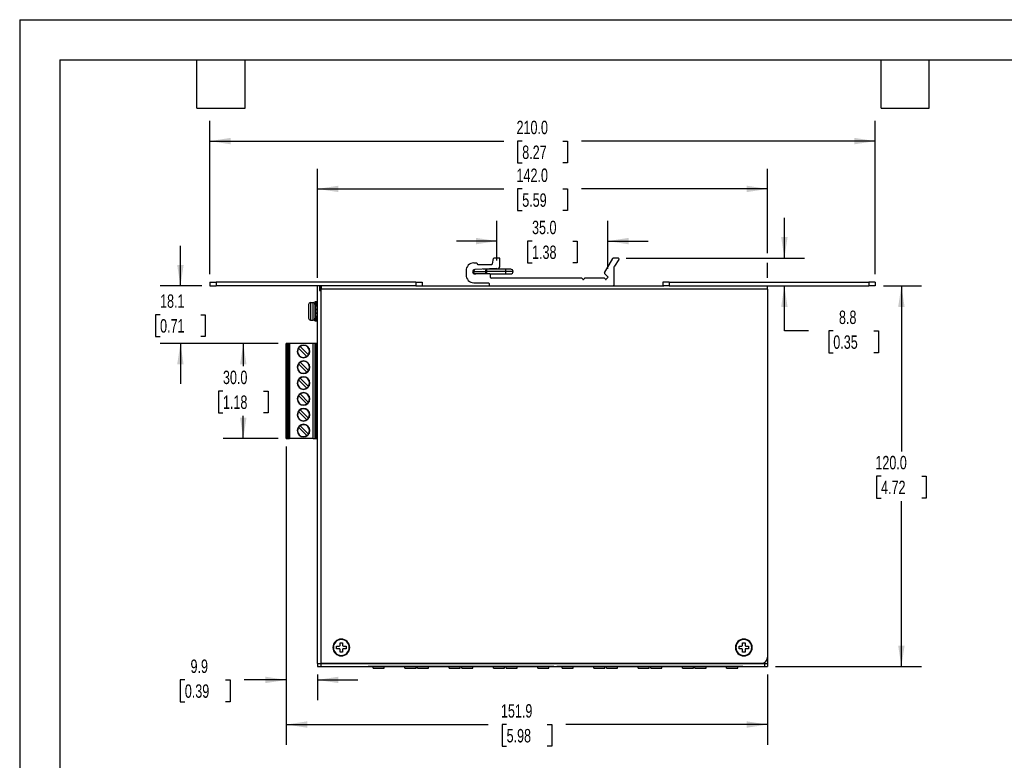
# Model space of a CAD drawing. Header units: millimetres. Extents: x 0 to 559, y 0 to 432.
# Tile 2 of 3: x 0 to 311, y 198 to 432. Entities that reach past the tile are written whole.
import ezdxf

# ---------------------------------------------------------------- set-up
doc = ezdxf.new("R2010")
doc.units = ezdxf.units.MM
doc.header["$LTSCALE"] = 2
doc.layers.add('DIMENSIONS', color=140, linetype='Continuous', lineweight=25)
doc.layers.add('TEXT', color=140, linetype='Continuous', lineweight=25)
doc.styles.add('SLDTEXTSTYLE0', font='TXT', dxfattribs={"width": 0.7})
doc.dimstyles.new('SLDDIMSTYLE0', dxfattribs={"dimtxt": 4.316016, "dimasz": 6.604, "dimexe": 0, "dimexo": 0.0625, "dimgap": 1.079004, "dimtad": 0, "dimtih": 1, "dimtoh": 1, "dimdec": 1, "dimrnd": 1e-09, "dimzin": 4, "dimdsep": 46, "dimtxsty": 'SLDTEXTSTYLE0', "dimsah": 1, "dimcen": 0.09, "dimadec": 0, "dimazin": 1, "dimtfac": 1, "dimtdec": 1, "dimtmove": 0, "dimatfit": 0, "dimfxl": 0, "dimfrac": 2, "dimtolj": 1, "dimtzin": 12, "dimarcsym": 0})
doc.dimstyles.new('SLDDIMSTYLE1', dxfattribs={"dimtxt": 4.316016, "dimasz": 6.604, "dimexe": 0, "dimexo": 0.0625, "dimgap": 1.079004, "dimtad": 0, "dimtih": 1, "dimtoh": 1, "dimdec": 1, "dimrnd": 1e-09, "dimzin": 12, "dimdsep": 46, "dimtxsty": 'SLDTEXTSTYLE0', "dimsah": 1, "dimcen": 0.09, "dimadec": 0, "dimazin": 3, "dimtfac": 1, "dimtdec": 1, "dimtofl": 0, "dimtmove": 0, "dimatfit": 3, "dimfxl": 0, "dimfrac": 2, "dimtolj": 1, "dimtzin": 12, "dimarcsym": 0})
doc.dimstyles.new('SLDDIMSTYLE2', dxfattribs={"dimtxt": 4.316016, "dimasz": 6.604, "dimexe": 0, "dimexo": 0.0625, "dimgap": 1.079004, "dimtad": 0, "dimtih": 1, "dimtoh": 1, "dimdec": 1, "dimrnd": 1e-09, "dimzin": 4, "dimdsep": 46, "dimtxsty": 'SLDTEXTSTYLE0', "dimsah": 1, "dimcen": 0.09, "dimadec": 0, "dimazin": 1, "dimtfac": 1, "dimtdec": 1, "dimtofl": 0, "dimtmove": 0, "dimatfit": 3, "dimfxl": 0, "dimfrac": 2, "dimtolj": 1, "dimtzin": 12, "dimarcsym": 0})
doc.dimstyles.new('SLDDIMSTYLE4', dxfattribs={"dimtxt": 4.316016, "dimasz": 6.604, "dimexe": 0, "dimexo": 0.0625, "dimgap": 1.079004, "dimtad": 0, "dimtih": 1, "dimtoh": 1, "dimdec": 1, "dimrnd": 1e-09, "dimzin": 12, "dimdsep": 46, "dimtxsty": 'SLDTEXTSTYLE0', "dimsah": 1, "dimcen": 0.09, "dimadec": 0, "dimazin": 3, "dimtfac": 1, "dimtdec": 1, "dimtmove": 0, "dimatfit": 0, "dimfxl": 0, "dimfrac": 2, "dimtolj": 1, "dimtzin": 12, "dimarcsym": 0})

# ---------------------------------------------------------------- blocks, each defined once
blk = doc.blocks.new('_D_17')
at = {"layer": 'DIMENSIONS'}
for p, q in [((150.57, 355.84), (150.57, 368.34)), ((185.59, 353.29), (185.59, 368.34)), ((150.57, 361.99), (137.87, 361.99)), ((161.67, 361.99), (160.22, 361.99)), ((160.22, 361.99), (160.22, 355.13)), ((174.49, 361.99), (175.94, 361.99)), ((175.94, 361.99), (175.94, 355.13)), ((185.59, 361.99), (198.29, 361.99)), ((160.22, 355.13), (161.67, 355.13)), ((175.94, 355.13), (174.49, 355.13))]:
    blk.add_line(p, q, dxfattribs=at)
for points in [[(150.57, 361.99), (143.97, 363.01), (143.97, 360.97)], [(185.59, 361.99), (192.19, 360.97), (192.19, 363.01)]]:
    blk.add_solid(points, dxfattribs=at)
at = {"layer": 'DIMENSIONS', "char_height": 4.233, "attachment_point": 1, "style": 'SLDTEXTSTYLE0'}
for s, insert in [('35.0', (161.67, 368.41)), ('1.38', (161.67, 360.59))]:
    blk.add_mtext(s, dxfattribs=dict(at, insert=insert))
blk = doc.blocks.new('_D_18')
at = {"layer": 'DIMENSIONS'}
for p, q in [((93.98, 350.37), (93.98, 384.79)), ((235.98, 358.16), (235.98, 384.79)), ((93.98, 378.44), (152.72, 378.44)), ((158.57, 378.44), (157.12, 378.44)), ((157.12, 378.44), (157.12, 371.59)), ((171.39, 378.44), (172.84, 378.44)), ((172.84, 378.44), (172.84, 371.59)), ((235.98, 378.44), (177.24, 378.44)), ((157.12, 371.59), (158.57, 371.59)), ((172.84, 371.59), (171.39, 371.59)), ((235.98, 350.37), (235.98, 355.11))]:
    blk.add_line(p, q, dxfattribs=at)
for points in [[(93.98, 378.44), (100.59, 377.43), (100.59, 379.46)], [(235.98, 378.44), (229.38, 379.46), (229.38, 377.43)]]:
    blk.add_solid(points, dxfattribs=at)
at = {"layer": 'DIMENSIONS', "char_height": 4.233, "attachment_point": 1, "style": 'SLDTEXTSTYLE0'}
for s, insert in [('142.0', (156.77, 384.87)), ('5.59', (158.57, 377.04))]:
    blk.add_mtext(s, dxfattribs=dict(at, insert=insert))
blk = doc.blocks.new('_D_19')
at = {"layer": 'DIMENSIONS'}
for p, q in [((59.98, 351.57), (59.98, 399.87)), ((269.98, 351.57), (269.98, 399.87)), ((59.98, 393.52), (152.72, 393.52)), ((158.57, 393.52), (157.12, 393.52)), ((157.12, 393.52), (157.12, 386.66)), ((171.39, 393.52), (172.84, 393.52)), ((172.84, 393.52), (172.84, 386.66)), ((269.98, 393.52), (177.24, 393.52)), ((157.12, 386.66), (158.57, 386.66)), ((172.84, 386.66), (171.39, 386.66))]:
    blk.add_line(p, q, dxfattribs=at)
for points in [[(59.98, 393.52), (66.59, 392.51), (66.59, 394.54)], [(269.98, 393.52), (263.38, 394.54), (263.38, 392.51)]]:
    blk.add_solid(points, dxfattribs=at)
at = {"layer": 'DIMENSIONS', "char_height": 4.233, "attachment_point": 1, "style": 'SLDTEXTSTYLE0'}
for s, insert in [('210.0', (156.77, 399.95)), ('8.27', (158.57, 392.12))]:
    blk.add_mtext(s, dxfattribs=dict(at, insert=insert))
blk = doc.blocks.new('_D_20')
at = {"layer": 'DIMENSIONS'}
for p, q in [((50.72, 347.83), (50.72, 360.53)), ((57.44, 347.83), (44.37, 347.83)), ((44.3, 338.77), (42.85, 338.77)), ((42.85, 338.77), (42.85, 331.91)), ((57.13, 338.77), (58.58, 338.77)), ((58.58, 338.77), (58.58, 331.91)), ((42.85, 331.91), (44.3, 331.91)), ((81.59, 329.71), (44.37, 329.71)), ((50.72, 329.71), (50.72, 317.01)), ((58.58, 331.91), (57.13, 331.91))]:
    blk.add_line(p, q, dxfattribs=at)
for points in [[(50.72, 347.83), (51.73, 354.44), (49.7, 354.44)], [(50.72, 329.71), (49.7, 323.1), (51.73, 323.1)]]:
    blk.add_solid(points, dxfattribs=at)
at = {"layer": 'DIMENSIONS', "char_height": 4.233, "attachment_point": 1, "style": 'SLDTEXTSTYLE0'}
for s, insert in [('18.1', (44.3, 345.19)), ('0.71', (44.3, 337.37))]:
    blk.add_mtext(s, dxfattribs=dict(at, insert=insert))
blk = doc.blocks.new('_D_21')
at = {"layer": 'DIMENSIONS'}
for p, q in [((81.59, 329.71), (64.2, 329.71)), ((70.55, 329.71), (70.55, 322.53)), ((64.14, 314.71), (62.69, 314.71)), ((62.69, 314.71), (62.69, 307.85)), ((76.96, 314.71), (78.41, 314.71)), ((78.41, 314.71), (78.41, 307.85)), ((62.69, 307.85), (64.14, 307.85)), ((78.41, 307.85), (76.96, 307.85)), ((70.55, 299.71), (70.55, 306.88)), ((81.59, 299.71), (64.2, 299.71))]:
    blk.add_line(p, q, dxfattribs=at)
for points in [[(70.55, 329.71), (69.53, 323.1), (71.56, 323.1)], [(70.55, 299.71), (71.56, 306.31), (69.53, 306.31)]]:
    blk.add_solid(points, dxfattribs=at)
at = {"layer": 'DIMENSIONS', "char_height": 4.233, "attachment_point": 1, "style": 'SLDTEXTSTYLE0'}
for s, insert in [('30.0', (64.14, 321.13)), ('1.18', (64.14, 313.3))]:
    blk.add_mtext(s, dxfattribs=dict(at, insert=insert))
blk = doc.blocks.new('_D_22')
at = {"layer": 'DIMENSIONS'}
for p, q in [((241.28, 356.63), (241.28, 369.33)), ((191.37, 356.63), (247.63, 356.63)), ((241.28, 333.65), (241.28, 347.83)), ((248.94, 333.65), (241.28, 333.65)), ((256.72, 333.65), (255.27, 333.65)), ((255.27, 333.65), (255.27, 326.79)), ((269.54, 333.65), (270.99, 333.65)), ((270.99, 333.65), (270.99, 326.79)), ((255.27, 326.79), (256.72, 326.79)), ((270.99, 326.79), (269.54, 326.79))]:
    blk.add_line(p, q, dxfattribs=at)
for points in [[(241.28, 356.63), (242.3, 363.24), (240.27, 363.24)], [(241.28, 347.83), (240.27, 341.23), (242.3, 341.23)]]:
    blk.add_solid(points, dxfattribs=at)
at = {"layer": 'DIMENSIONS', "char_height": 4.233, "attachment_point": 1, "style": 'SLDTEXTSTYLE0'}
for s, insert in [('8.8', (258.51, 340.07)), ('0.35', (256.72, 332.25))]:
    blk.add_mtext(s, dxfattribs=dict(at, insert=insert))
blk = doc.blocks.new('_D_23')
at = {"layer": 'DIMENSIONS'}
for p, q in [((272.52, 347.83), (284.56, 347.83)), ((278.21, 347.83), (278.21, 295.66)), ((271.79, 287.83), (270.34, 287.83)), ((270.34, 287.83), (270.34, 280.97)), ((284.62, 287.83), (286.07, 287.83)), ((286.07, 287.83), (286.07, 280.97)), ((270.34, 280.97), (271.79, 280.97)), ((278.21, 227.83), (278.21, 280.01)), ((286.07, 280.97), (284.62, 280.97)), ((238.52, 227.83), (284.56, 227.83))]:
    blk.add_line(p, q, dxfattribs=at)
for points in [[(278.21, 347.83), (277.19, 341.23), (279.22, 341.23)], [(278.21, 227.83), (279.22, 234.44), (277.19, 234.44)]]:
    blk.add_solid(points, dxfattribs=at)
at = {"layer": 'DIMENSIONS', "char_height": 4.233, "attachment_point": 1, "style": 'SLDTEXTSTYLE0'}
for s, insert in [('120.0', (270, 294.25)), ('4.72', (271.79, 286.43))]:
    blk.add_mtext(s, dxfattribs=dict(at, insert=insert))
blk = doc.blocks.new('_D_24')
at = {"layer": 'DIMENSIONS'}
for p, q in [((84.13, 297.17), (84.13, 203.18)), ((235.98, 225.29), (235.98, 203.18)), ((84.13, 209.53), (147.8, 209.53)), ((153.64, 209.53), (152.19, 209.53)), ((152.19, 209.53), (152.19, 202.67)), ((166.47, 209.53), (167.92, 209.53)), ((167.92, 209.53), (167.92, 202.67)), ((235.98, 209.53), (172.32, 209.53)), ((152.19, 202.67), (153.64, 202.67)), ((167.92, 202.67), (166.47, 202.67))]:
    blk.add_line(p, q, dxfattribs=at)
for points in [[(84.13, 209.53), (90.74, 208.52), (90.74, 210.55)], [(235.98, 209.53), (229.38, 210.55), (229.38, 208.52)]]:
    blk.add_solid(points, dxfattribs=at)
at = {"layer": 'DIMENSIONS', "char_height": 4.233, "attachment_point": 1, "style": 'SLDTEXTSTYLE0'}
for s, insert in [('151.9', (151.85, 215.95)), ('5.98', (153.64, 208.13))]:
    blk.add_mtext(s, dxfattribs=dict(at, insert=insert))
blk = doc.blocks.new('_D_25')
at = {"layer": 'DIMENSIONS'}
for p, q in [((84.13, 297.17), (84.13, 217.25)), ((93.98, 225.29), (93.98, 217.25)), ((52.11, 223.6), (50.66, 223.6)), ((50.66, 223.6), (50.66, 216.74)), ((64.94, 223.6), (66.39, 223.6)), ((66.39, 223.6), (66.39, 216.74)), ((84.13, 223.6), (70.79, 223.6)), ((93.98, 223.6), (106.68, 223.6)), ((50.66, 216.74), (52.11, 216.74)), ((66.39, 216.74), (64.94, 216.74))]:
    blk.add_line(p, q, dxfattribs=at)
for points in [[(84.13, 223.6), (77.53, 224.62), (77.53, 222.59)], [(93.98, 223.6), (100.59, 222.59), (100.59, 224.62)]]:
    blk.add_solid(points, dxfattribs=at)
at = {"layer": 'DIMENSIONS', "char_height": 4.233, "attachment_point": 1, "style": 'SLDTEXTSTYLE0'}
for s, insert in [('9.9', (53.91, 230.03)), ('0.39', (52.11, 222.2))]:
    blk.add_mtext(s, dxfattribs=dict(at, insert=insert))

msp = doc.modelspace()

# ---------------------------------------------------------------- linework, layer by layer
at = {"color": 7, "linetype": 'Continuous'}
for q in [(0, 0.01), (558.8, 431.81)]:
    msp.add_line((0, 431.81), q, dxfattribs=at)
for p, q in [((143.33, 355.13), (144.13, 355.13)), ((144.33, 354.93), (144.33, 354.83)), ((144.53, 354.63), (148.97, 354.63)), ((149.16, 354.79), (149.5, 356.47)), ((151.33, 356.63), (149.7, 356.63)), ((151.53, 354.29), (151.53, 356.43)), ((184.53, 352.02), (187.14, 356.53)), ((188.83, 356.63), (187.31, 356.63)), ((189.08, 356.16), (187.67, 354.08)), ((140.83, 352.63), (140.83, 351.33)), ((143.18, 352.38), (146.95, 352.38)), ((150.57, 353.3), (143.61, 353.03)), ((148.33, 351.63), (143.63, 351.63)), ((147.04, 353.13), (146.26, 353.13)), ((146.95, 352.38), (147.27, 352.38)), ((147.33, 353.13), (147.04, 353.13)), ((153.25, 352.38), (147.27, 352.38)), ((153.31, 353.13), (147.33, 353.13)), ((148.33, 351.63), (153.31, 351.63)), ((148.53, 350.53), (148.53, 351.43)), ((155.69, 352.38), (153.25, 352.38)), ((154.94, 353.13), (153.31, 353.13)), ((153.31, 351.63), (154.94, 351.63)), ((185.59, 350.75), (184.57, 351.77)), ((187.63, 348.33), (187.63, 353.97)), ((59.98, 349.03), (59.98, 347.83)), ((59.98, 349.03), (61.98, 349.03)), ((61.98, 349.03), (61.98, 347.83)), ((124.98, 349.03), (61.98, 349.03)), ((124.98, 349.03), (124.98, 347.83)), ((124.98, 349.03), (126.98, 349.03)), ((126.98, 349.03), (126.98, 347.83)), ((143.33, 348.83), (147.93, 348.83)), ((148.13, 348.63), (148.13, 348.03)), ((177.31, 350.33), (148.73, 350.33)), ((177.49, 350.23), (177.66, 349.93)), ((178.01, 349.93), (178.18, 350.23)), ((184.37, 350.33), (178.35, 350.33)), ((184.51, 350.27), (184.81, 349.97)), ((185.1, 349.97), (185.59, 350.47)), ((202.98, 349.03), (202.98, 347.83)), ((204.98, 349.03), (202.98, 349.03)), ((204.98, 349.03), (204.98, 347.83)), ((204.98, 349.03), (267.98, 349.03)), ((267.98, 349.03), (267.98, 347.83)), ((269.98, 349.03), (267.98, 349.03)), ((269.98, 349.03), (269.98, 347.83)), ((59.98, 347.83), (61.98, 347.83)), ((124.98, 347.83), (61.98, 347.83)), ((93.98, 228.83), (93.98, 347.83)), ((94.63, 347.83), (94.63, 346.38)), ((94.63, 346.38), (94.98, 346.38)), ((94.95, 347.83), (94.95, 346.38)), ((95.08, 346.83), (94.98, 346.83)), ((94.98, 346.83), (94.98, 346.38)), ((94.98, 346.38), (94.98, 228.83)), ((94.98, 346.38), (95.08, 346.38)), ((95.08, 347.83), (95.08, 346.83)), ((235.98, 346.83), (95.08, 346.83)), ((95.08, 346.38), (95.08, 346.83)), ((124.98, 347.83), (126.71, 347.83)), ((126.71, 347.83), (203.25, 347.83)), ((148.33, 347.83), (187.13, 347.83)), ((204.98, 347.83), (203.25, 347.83)), ((204.98, 347.83), (267.98, 347.83)), ((235.98, 346.83), (235.98, 347.83)), ((235.98, 346.83), (235.98, 230.83)), ((269.98, 347.83), (267.98, 347.83)), ((91.18, 341.98), (91.18, 337.68)), ((91.78, 342.58), (91.78, 337.08)), ((91.78, 342.58), (92.58, 342.58)), ((92.58, 337.08), (92.58, 342.58)), ((93.98, 342.85), (93.18, 342.85)), ((93.98, 342.85), (93.18, 342.85)), ((93.18, 342.85), (93.18, 342.47)), ((93.18, 342.85), (93.18, 342.85)), ((93.18, 342.47), (93.98, 342.47)), ((93.18, 342.47), (93.18, 342.46)), ((93.18, 342.46), (93.18, 342.13)), ((93.18, 342.13), (93.18, 341.82)), ((93.18, 341.82), (93.18, 341.4)), ((93.88, 342.32), (93.28, 342.32)), ((93.28, 342.32), (93.28, 342.06)), ((93.28, 342.06), (93.88, 342.06)), ((93.28, 342.06), (93.28, 341.91)), ((93.88, 341.91), (93.28, 341.91)), ((93.28, 341.91), (93.28, 341.5)), ((93.88, 342.06), (93.88, 342.32)), ((93.88, 341.91), (93.88, 342.06)), ((93.88, 341.5), (93.88, 341.91)), ((93.18, 341.4), (93.18, 340.53)), ((93.28, 340.53), (93.18, 340.53)), ((93.18, 340.53), (93.18, 340.29)), ((93.18, 340.29), (93.18, 339.37)), ((93.18, 339.37), (93.18, 339.13)), ((93.28, 339.13), (93.18, 339.13)), ((93.18, 339.13), (93.18, 338.26)), ((93.88, 341.5), (93.28, 341.5)), ((93.28, 341.5), (93.28, 341.45)), ((93.28, 341.45), (93.28, 340.55)), ((93.88, 341.45), (93.28, 341.45)), ((93.28, 340.55), (93.28, 340.53)), ((93.28, 340.55), (93.88, 340.55)), ((93.28, 340.53), (93.28, 340.43)), ((93.88, 340.43), (93.28, 340.43)), ((93.28, 340.43), (93.28, 340.31)), ((93.88, 340.31), (93.28, 340.31)), ((93.28, 340.31), (93.28, 339.35)), ((93.28, 339.35), (93.28, 339.23)), ((93.28, 339.35), (93.88, 339.35)), ((93.28, 339.23), (93.88, 339.23)), ((93.28, 339.23), (93.28, 339.13)), ((93.28, 339.13), (93.28, 339.11)), ((93.88, 339.11), (93.28, 339.11)), ((93.28, 339.11), (93.28, 338.21)), ((93.88, 341.45), (93.88, 341.5)), ((93.88, 340.55), (93.88, 341.45)), ((93.88, 340.53), (93.88, 340.55)), ((93.98, 340.53), (93.88, 340.53)), ((93.88, 340.43), (93.88, 340.53)), ((93.88, 340.31), (93.88, 340.43)), ((93.88, 339.35), (93.88, 340.31)), ((93.88, 339.23), (93.88, 339.35)), ((93.88, 339.13), (93.88, 339.23)), ((93.88, 339.11), (93.88, 339.13)), ((93.98, 339.13), (93.88, 339.13)), ((93.88, 338.21), (93.88, 339.11)), ((91.78, 337.08), (92.58, 337.08)), ((93.18, 338.26), (93.18, 337.84)), ((93.18, 337.84), (93.18, 337.53)), ((93.18, 337.53), (93.18, 337.27)), ((93.28, 337.27), (93.18, 337.27)), ((93.18, 337.27), (93.18, 336.91)), ((93.18, 336.81), (93.18, 336.91)), ((93.28, 336.81), (93.18, 336.81)), ((93.28, 338.21), (93.88, 338.21)), ((93.28, 338.21), (93.28, 338.16)), ((93.88, 338.16), (93.28, 338.16)), ((93.28, 338.16), (93.28, 337.76)), ((93.28, 337.76), (93.88, 337.76)), ((93.28, 337.76), (93.28, 337.6)), ((93.28, 337.6), (93.28, 337.34)), ((93.88, 337.6), (93.28, 337.6)), ((93.28, 337.34), (93.28, 337.27)), ((93.28, 337.34), (93.88, 337.34)), ((93.28, 337.27), (93.28, 337.19)), ((93.88, 337.19), (93.28, 337.19)), ((93.28, 337.19), (93.28, 336.82)), ((93.28, 336.82), (93.88, 336.82)), ((93.28, 336.82), (93.28, 336.81)), ((93.88, 336.81), (93.28, 336.81)), ((93.88, 338.16), (93.88, 338.21)), ((93.88, 337.76), (93.88, 338.16)), ((93.88, 337.6), (93.88, 337.76)), ((93.88, 337.34), (93.88, 337.6)), ((93.88, 337.27), (93.88, 337.34)), ((93.88, 337.19), (93.88, 337.27)), ((93.98, 337.27), (93.88, 337.27)), ((93.88, 336.82), (93.88, 337.19)), ((93.88, 336.81), (93.88, 336.82)), ((93.98, 336.81), (93.88, 336.81)), ((84.13, 299.71), (84.13, 329.71)), ((84.33, 329.71), (84.13, 329.71)), ((84.33, 329.71), (84.33, 299.71)), ((84.33, 329.71), (84.43, 329.71)), ((84.43, 329.71), (84.43, 299.71)), ((84.91, 329.71), (84.43, 329.71)), ((84.91, 329.71), (84.91, 299.71)), ((84.94, 329.71), (84.91, 329.71)), ((84.94, 299.71), (84.94, 329.71)), ((85.14, 329.71), (84.94, 329.71)), ((85.14, 329.71), (85.14, 299.71)), ((92.56, 329.71), (85.14, 329.71)), ((92.56, 299.71), (92.56, 329.71)), ((93.16, 329.71), (92.56, 329.71)), ((93.16, 329.71), (93.16, 299.71)), ((93.53, 329.71), (93.16, 329.71)), ((93.53, 329.71), (93.53, 326.31)), ((93.98, 329.71), (93.53, 329.71)), ((90.63, 325.64), (88, 328.27)), ((88.5, 328.77), (91.12, 326.14)), ((93.53, 326.31), (93.53, 324.71)), ((93.56, 326.31), (93.53, 326.31)), ((93.56, 324.71), (93.56, 326.31)), ((93.79, 326.31), (93.56, 326.31)), ((93.79, 326.31), (93.79, 324.71)), ((93.98, 326.31), (93.79, 326.31)), ((88, 323.27), (90.63, 320.64)), ((88.5, 323.77), (91.12, 321.14)), ((93.53, 324.71), (93.53, 304.71)), ((93.53, 324.71), (93.56, 324.71)), ((93.56, 324.71), (93.79, 324.71)), ((93.79, 324.71), (93.98, 324.71)), ((88, 318.27), (90.63, 315.64)), ((91.12, 316.14), (88.5, 318.77)), ((90.63, 310.64), (88, 313.27)), ((88.5, 313.77), (91.12, 311.14)), ((90.63, 305.64), (88, 308.27)), ((88.5, 308.77), (91.12, 306.14)), ((93.53, 304.71), (93.53, 303.11)), ((93.56, 304.71), (93.53, 304.71)), ((93.56, 303.11), (93.56, 304.71)), ((93.79, 304.71), (93.56, 304.71)), ((93.79, 304.71), (93.79, 303.11)), ((93.98, 304.71), (93.79, 304.71)), ((88, 303.27), (90.63, 300.64)), ((91.12, 301.14), (88.5, 303.77)), ((93.53, 303.11), (93.53, 299.71)), ((93.53, 303.11), (93.56, 303.11)), ((93.56, 303.11), (93.79, 303.11)), ((93.79, 303.11), (93.98, 303.11)), ((84.13, 299.71), (84.33, 299.71)), ((84.33, 299.71), (84.43, 299.71)), ((84.43, 299.71), (84.91, 299.71)), ((84.91, 299.71), (84.94, 299.71)), ((84.94, 299.71), (85.14, 299.71)), ((92.56, 299.71), (85.14, 299.71)), ((92.56, 299.71), (93.16, 299.71)), ((93.16, 299.71), (93.53, 299.71)), ((93.53, 299.71), (93.98, 299.71)), ((99.98, 234.23), (100.83, 234.23)), ((99.98, 233.43), (99.98, 234.23)), ((100.83, 233.43), (99.98, 233.43)), ((101.08, 235.33), (101.88, 235.33)), ((101.08, 234.48), (101.08, 235.33)), ((101.08, 232.33), (101.08, 233.18)), ((101.88, 235.33), (101.88, 234.48)), ((101.88, 233.18), (101.88, 232.33)), ((102.13, 234.23), (102.98, 234.23)), ((102.98, 233.43), (102.13, 233.43)), ((102.98, 234.23), (102.98, 233.43)), ((226.98, 234.23), (227.83, 234.23)), ((226.98, 233.43), (226.98, 234.23)), ((227.83, 233.43), (226.98, 233.43)), ((228.08, 235.33), (228.88, 235.33)), ((228.08, 234.48), (228.08, 235.33)), ((228.08, 232.33), (228.08, 233.18)), ((228.88, 235.33), (228.88, 234.48)), ((228.88, 233.18), (228.88, 232.33)), ((229.13, 234.23), (229.98, 234.23)), ((229.98, 233.43), (229.13, 233.43)), ((229.98, 234.23), (229.98, 233.43)), ((101.88, 232.33), (101.08, 232.33)), ((228.88, 232.33), (228.08, 232.33)), ((235.98, 230.83), (235.98, 228.83)), ((93.98, 228.83), (94.98, 228.83)), ((93.98, 228.73), (93.98, 227.83)), ((93.98, 228.73), (94.98, 228.73)), ((93.98, 227.83), (94.98, 227.83)), ((233.98, 228.83), (94.98, 228.83)), ((94.98, 228.73), (94.98, 227.83)), ((94.98, 228.73), (234.98, 228.73)), ((94.98, 227.83), (234.98, 227.83)), ((95.98, 228.73), (95.98, 228.83)), ((109.73, 228.73), (109.73, 228.83)), ((109.73, 227.82), (109.73, 227.83)), ((109.73, 227.82), (109.93, 227.82)), ((109.93, 228.83), (109.93, 228.73)), ((109.93, 227.83), (109.93, 227.82)), ((168.59, 227.82), (109.93, 227.82)), ((111.56, 227.32), (111.56, 227.82)), ((111.56, 227.32), (115.06, 227.32)), ((115.06, 227.32), (115.06, 227.82)), ((121.56, 227.32), (121.56, 227.82)), ((121.56, 227.32), (125.06, 227.32)), ((125.06, 227.32), (125.06, 227.82)), ((125.53, 227.32), (125.53, 227.82)), ((125.53, 227.32), (129.03, 227.32)), ((129.03, 227.32), (129.03, 227.82)), ((135.53, 227.32), (135.53, 227.82)), ((135.53, 227.32), (139.03, 227.32)), ((139.03, 227.32), (139.03, 227.82)), ((139.5, 227.32), (139.5, 227.82)), ((139.5, 227.32), (143, 227.32)), ((143, 227.32), (143, 227.82)), ((149.5, 227.32), (149.5, 227.82)), ((149.5, 227.32), (153, 227.32)), ((153, 227.32), (153, 227.82)), ((153.47, 227.32), (153.47, 227.82)), ((153.47, 227.32), (156.97, 227.32)), ((156.97, 227.32), (156.97, 227.82)), ((163.47, 227.32), (163.47, 227.82)), ((163.47, 227.32), (166.97, 227.32)), ((166.97, 227.32), (166.97, 227.82)), ((168.59, 228.73), (168.59, 228.83)), ((168.59, 227.82), (168.59, 227.83)), ((168.59, 227.82), (168.79, 227.82)), ((168.79, 228.83), (168.79, 228.73)), ((168.79, 227.83), (168.79, 227.82)), ((169.33, 228.73), (169.33, 228.83)), ((169.33, 227.82), (169.33, 227.83)), ((169.33, 227.82), (169.53, 227.82)), ((169.53, 228.83), (169.53, 228.73)), ((169.53, 227.83), (169.53, 227.82)), ((228.19, 227.82), (169.53, 227.82)), ((171.16, 227.32), (171.16, 227.82)), ((171.16, 227.32), (174.66, 227.32)), ((174.66, 227.32), (174.66, 227.82)), ((181.16, 227.32), (181.16, 227.82)), ((181.16, 227.32), (184.66, 227.32)), ((184.66, 227.32), (184.66, 227.82)), ((185.13, 227.32), (185.13, 227.82)), ((185.13, 227.32), (188.63, 227.32)), ((188.63, 227.32), (188.63, 227.82)), ((195.13, 227.32), (195.13, 227.82)), ((195.13, 227.32), (198.63, 227.32)), ((198.63, 227.32), (198.63, 227.82)), ((199.1, 227.32), (199.1, 227.82)), ((199.1, 227.32), (202.6, 227.32)), ((202.6, 227.32), (202.6, 227.82)), ((209.1, 227.32), (209.1, 227.82)), ((209.1, 227.32), (212.6, 227.32)), ((212.6, 227.32), (212.6, 227.82)), ((213.07, 227.32), (213.07, 227.82)), ((213.07, 227.32), (216.57, 227.32)), ((216.57, 227.32), (216.57, 227.82)), ((223.07, 227.32), (223.07, 227.82)), ((223.07, 227.32), (226.57, 227.32)), ((226.57, 227.32), (226.57, 227.82)), ((228.19, 228.73), (228.19, 228.83)), ((228.19, 227.82), (228.19, 227.83)), ((228.19, 227.82), (228.39, 227.82)), ((228.39, 228.83), (228.39, 228.73)), ((228.39, 227.83), (228.39, 227.82)), ((234.98, 228.83), (233.98, 228.83)), ((234.98, 228.83), (234.98, 229.1)), ((234.98, 228.83), (235.98, 228.83)), ((234.98, 228.83), (234.98, 228.73)), ((234.98, 228.73), (234.98, 227.83)), ((234.98, 228.73), (235.98, 228.73)), ((234.98, 227.83), (235.98, 227.83)), ((235.98, 228.73), (235.98, 227.83))]:
    msp.add_line(p, q)
at = {"flags": 128}
for points in [[(93.28, 341.45), (93.26, 341.45), (93.24, 341.45), (93.23, 341.44), (93.21, 341.44), (93.2, 341.43), (93.19, 341.42), (93.18, 341.41), (93.18, 341.4)], [(93.98, 341.4), (93.98, 341.41), (93.97, 341.42), (93.97, 341.43), (93.95, 341.44), (93.94, 341.44), (93.92, 341.45), (93.9, 341.45), (93.88, 341.45)], [(93.28, 338.21), (93.26, 338.21), (93.24, 338.22), (93.23, 338.22), (93.21, 338.23), (93.2, 338.23), (93.19, 338.24), (93.18, 338.25), (93.18, 338.26)], [(93.98, 338.26), (93.98, 338.25), (93.97, 338.24), (93.97, 338.23), (93.95, 338.23), (93.94, 338.22), (93.92, 338.22), (93.9, 338.21), (93.88, 338.21)], [(102.33, 228.83), (102.47, 228.74), (102.48, 228.73)], [(103.96, 228.73), (103.97, 228.74), (104.12, 228.83)]]:
    msp.add_lwpolyline(points, dxfattribs=at)
for centre, radius, start, end in [((143.33, 352.63), 2.5, 90, 180), ((144.13, 354.93), 0.2, 0, 90), ((144.53, 354.83), 0.2, 180, 270), ((148.97, 354.83), 0.2, 270, 348.6901), ((149.7, 356.43), 0.2, 90, 168.6901), ((150.53, 354.29), 1, 272.1711, 0), ((151.33, 356.43), 0.2, 0, 90), ((187.31, 356.43), 0.2, 90, 150), ((188.83, 356.33), 0.3, 325.8066, 90), ((143.33, 351.33), 2.5, 180, 270), ((143.63, 352.33), 0.7, 92.1711, 270), ((143.93, 352.38), 0.75, 120.6656, 180), ((143.93, 352.38), 0.75, 180, 270), ((148.67, 352.57), 1.73, 160.9406, 186.1423), ((148.67, 352.2), 1.73, 173.8577, 199.0594), ((149.47, 352.57), 2.21, 165.2041, 184.8338), ((149.47, 352.2), 2.21, 175.1662, 194.7959), ((148.33, 351.43), 0.2, 0, 90), ((155.45, 352.57), 2.21, 165.2041, 184.8338), ((155.45, 352.2), 2.21, 175.1662, 194.7959), ((154.94, 352.38), 0.75, 0, 90), ((154.94, 352.38), 0.75, 270, 0), ((184.71, 351.92), 0.2, 150, 225), ((187.83, 353.97), 0.2, 145.8066, 180), ((147.93, 348.63), 0.2, 0, 90), ((148.33, 348.03), 0.2, 180, 270), ((148.73, 350.53), 0.2, 180, 270), ((177.31, 350.13), 0.2, 30, 90), ((177.83, 350.03), 0.2, 210, 330), ((178.35, 350.13), 0.2, 90, 150), ((184.37, 350.13), 0.2, 45, 90), ((184.95, 350.11), 0.2, 225, 270), ((184.95, 350.11), 0.2, 270, 315), ((185.45, 350.61), 0.2, 315, 45), ((187.13, 348.33), 0.5, 270, 0), ((91.78, 341.98), 0.6, 90, 180), ((92.58, 341.98), 0.6, 0, 90), ((93.39, 342.5), 0.208, 190.6807, 239.8481), ((93.27, 342.15), 0.0893, 191.4218, 278.0495), ((93.27, 341.81), 0.0927, 85.1841, 174.1938), ((93.78, 342.5), 0.205, 299.7649, 349.7063), ((93.89, 342.15), 0.0893, 261.9505, 348.5782), ((93.89, 341.81), 0.0927, 5.8062, 94.8159), ((93.28, 341.4), 0.1, 90, 180), ((93.26, 340.43), 0.127, 79.2612, 127.0068), ((93.28, 340.53), 0.1, 180, 270), ((93.26, 340.17), 0.146, 80.5358, 121.2353), ((93.26, 339.5), 0.146, 238.7647, 279.4642), ((93.28, 339.13), 0.1, 90, 180), ((93.26, 339.23), 0.127, 232.9932, 280.7388), ((93.88, 341.4), 0.1, 0, 90), ((93.91, 340.43), 0.127, 52.9932, 100.7388), ((93.88, 340.53), 0.1, 270, 0), ((93.91, 340.17), 0.146, 58.7647, 99.4642), ((93.91, 339.5), 0.146, 260.5358, 301.2353), ((93.88, 339.13), 0.1, 0, 90), ((93.91, 339.23), 0.127, 259.2612, 307.0068), ((91.78, 337.68), 0.6, 180, 270), ((92.58, 337.68), 0.6, 270, 0), ((93.28, 338.26), 0.1, 180, 270), ((93.27, 337.85), 0.0927, 185.8062, 274.8159), ((93.27, 337.51), 0.0893, 81.9505, 168.5782), ((93.27, 337.26), 0.0893, 81.9505, 168.5782), ((93.28, 337.28), 0.0935, 184.9126, 274.1869), ((93.28, 336.91), 0.1, 180, 270), ((93.28, 336.92), 0.0986, 180.813, 270.7906), ((90.67, 339.35), 3.57, 314.7422, 315.6527), ((93.88, 338.26), 0.1, 270, 0), ((93.89, 337.85), 0.0927, 265.1841, 354.1938), ((93.89, 337.51), 0.0893, 11.4218, 98.0495), ((93.89, 337.26), 0.0893, 11.4218, 98.0495), ((93.89, 337.28), 0.0935, 265.8131, 355.0874), ((93.88, 336.91), 0.1, 270, 0), ((93.88, 336.92), 0.0986, 269.2094, 359.187), ((91.45, 334.3), 3.57, 44.7422, 45.6527), ((89.56, 327.21), 2, 0, 180), ((89.56, 327.21), 2, 180, 0), ((89.56, 327.21), 1.89, 145.6635, 225), ((89.56, 327.21), 1.89, 124.3365, 145.6635), ((89.56, 327.21), 1.89, 45, 124.3365), ((89.56, 327.21), 1.89, 325.6635, 45), ((89.56, 322.21), 2, 0, 180), ((89.56, 322.21), 1.89, 145.6635, 225), ((89.56, 322.21), 1.89, 124.3365, 145.6635), ((89.56, 327.21), 1.89, 225, 304.3365), ((89.56, 322.21), 1.89, 45, 124.3365), ((89.56, 327.21), 1.89, 304.3365, 325.6635), ((89.56, 322.21), 1.89, 325.6635, 45), ((89.56, 322.21), 2, 180, 0), ((89.56, 322.21), 1.89, 225, 304.3365), ((89.56, 322.21), 1.89, 304.3365, 325.6635), ((89.56, 317.21), 2, 0, 180), ((89.56, 317.21), 2, 180, 0), ((89.56, 317.21), 1.89, 145.6635, 225), ((89.56, 317.21), 1.89, 124.3365, 145.6635), ((89.56, 317.21), 1.89, 45, 124.3365), ((89.56, 317.21), 1.89, 325.6635, 45), ((89.56, 312.21), 2, 0, 180), ((89.56, 317.21), 1.89, 225, 304.3365), ((89.56, 312.21), 1.89, 45, 124.3365), ((89.56, 317.21), 1.89, 304.3365, 325.6635), ((89.56, 312.21), 2, 180, 0), ((89.56, 312.21), 1.89, 145.6635, 225), ((89.56, 312.21), 1.89, 124.3365, 145.6635), ((89.56, 312.21), 1.89, 225, 304.3365), ((89.56, 312.21), 1.89, 304.3365, 325.6635), ((89.56, 312.21), 1.89, 325.6635, 45), ((89.56, 307.21), 2, 0, 180), ((89.56, 307.21), 1.89, 145.6635, 225), ((89.56, 307.21), 1.89, 124.3365, 145.6635), ((89.56, 307.21), 1.89, 45, 124.3365), ((89.56, 307.21), 1.89, 325.6635, 45), ((89.56, 307.21), 2, 180, 0), ((89.56, 307.21), 1.89, 225, 304.3365), ((89.56, 307.21), 1.89, 304.3365, 325.6635), ((89.56, 302.21), 2, 0, 180), ((89.56, 302.21), 2, 180, 0), ((89.56, 302.21), 1.89, 145.6635, 225), ((89.56, 302.21), 1.89, 124.3365, 145.6635), ((89.56, 302.21), 1.89, 45, 124.3365), ((89.56, 302.21), 1.89, 325.6635, 45), ((89.56, 302.21), 1.89, 225, 304.3365), ((89.56, 302.21), 1.89, 304.3365, 325.6635), ((101.48, 233.83), 2.65, 90, 270), ((101.48, 233.83), 2.5, 0, 180), ((101.48, 233.83), 2.65, 270, 90), ((228.48, 233.83), 2.65, 90, 270), ((228.48, 233.83), 2.5, 0, 180), ((228.48, 233.83), 2.65, 270, 90), ((101.48, 233.83), 2.5, 180, 0), ((100.83, 234.48), 0.25, 270, 0), ((100.83, 233.18), 0.25, 0, 90), ((102.13, 234.48), 0.25, 180, 270), ((102.13, 233.18), 0.25, 90, 180), ((228.48, 233.83), 2.5, 180, 0), ((227.83, 234.48), 0.25, 270, 0), ((227.83, 233.18), 0.25, 0, 90), ((229.13, 234.48), 0.25, 180, 270), ((229.13, 233.18), 0.25, 90, 180), ((233.98, 230.83), 2, 270, 0)]:
    msp.add_arc(centre, radius, start, end)
at = {"layer": 'TEXT'}
for p, q in [((12.7, 419.1), (546.1, 419.1)), ((12.7, 419.1), (12.7, 12.7)), ((55.88, 403.86), (55.88, 419.1)), ((71.12, 403.86), (71.12, 419.1)), ((271.78, 403.86), (271.78, 419.1)), ((287.02, 403.86), (287.02, 419.1)), ((55.88, 403.86), (71.12, 403.86)), ((271.78, 403.86), (287.02, 403.86))]:
    msp.add_line(p, q, dxfattribs=at)

# ---------------------------------------------------------------- dimensions: what is measured, and where the dimension line sits
at = {"layer": 'DIMENSIONS'}
for base, p1, p2, dimstyle, picture, middle in [((269.98, 393.52), (59.98, 349.03), (269.98, 349.03), 'SLDDIMSTYLE2', '_D_19', (164.98, 393.52)), ((235.98, 378.44), (93.98, 347.83), (235.98, 347.83), 'SLDDIMSTYLE2', '_D_18', (164.98, 378.44)), ((185.59, 361.99), (150.57, 353.3), (185.59, 350.75), 'SLDDIMSTYLE0', '_D_17', (168.08, 361.99)), ((84.13190559, 223.60436488), (93.98190559, 227.83150838), (84.13190559, 299.70650838), 'SLDDIMSTYLE4', '_D_25', (58.52585425, 223.60436488)), ((84.13190559, 209.53149255), (235.98190559, 227.83150838), (84.13190559, 299.70650838), 'SLDDIMSTYLE1', '_D_24', (160.05690559, 209.53149255))]:
    dim = msp.add_linear_dim(base=base, p1=p1, p2=p2, dimstyle=dimstyle, dxfattribs=at)
    dim.commit()
    dim.dimension.update_dxf_attribs({"geometry": picture, "text_midpoint": middle, "dimtype": 160})
for base, p1, p2, dimstyle, picture, middle in [((241.28, 347.83), (188.83, 356.63), (269.98, 347.83), 'SLDDIMSTYLE4', '_D_22', (241.28, 333.65)), ((50.72, 329.71), (59.98, 347.83), (84.13, 329.71), 'SLDDIMSTYLE4', '_D_20', (50.72, 338.77)), ((278.21, 227.83), (269.98, 347.83), (235.98, 227.83), 'SLDDIMSTYLE2', '_D_23', (278.21, 287.83)), ((70.55, 299.71), (84.13, 329.71), (84.13, 299.71), 'SLDDIMSTYLE2', '_D_21', (70.55, 314.71))]:
    dim = msp.add_linear_dim(base=base, p1=p1, p2=p2, angle=90, dimstyle=dimstyle, dxfattribs=at)
    dim.commit()
    dim.dimension.update_dxf_attribs({"geometry": picture, "text_midpoint": middle, "dimtype": 160})

doc.saveas('drawing.dxf')
